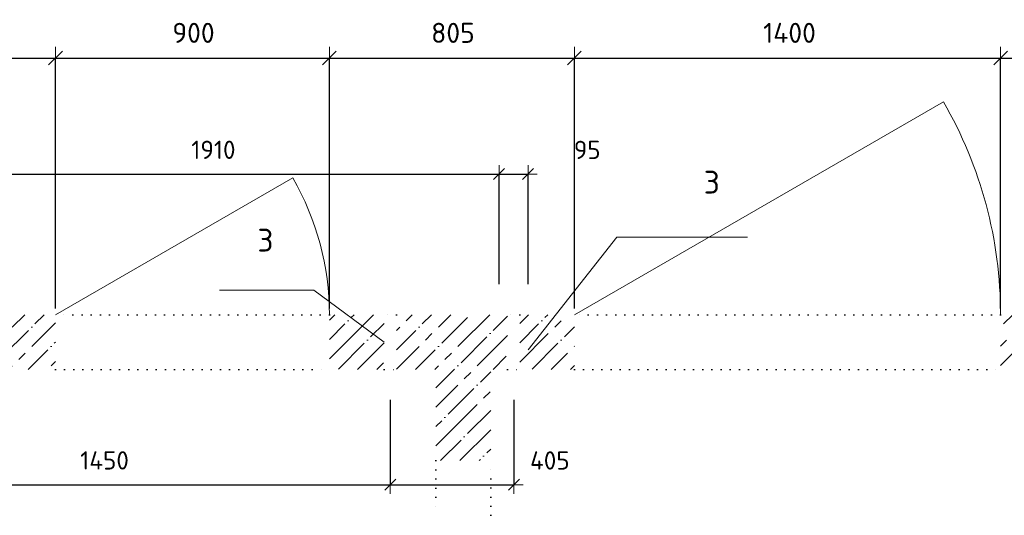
# Model space of a CAD drawing. Header units: millimetres. Extents: x -2287 to 75872, y 45740 to 74858.
# Tile 6 of 24: x 8732 to 11967, y 57410 to 59040. Entities that reach past the tile are written whole.
import ezdxf

# ---------------------------------------------------------------- set-up
doc = ezdxf.new("R2010")
doc.units = ezdxf.units.MM
doc.header["$PDMODE"] = 65
doc.linetypes.add('______5', pattern=[330, 240, -30, 30, -30])
doc.linetypes.add('______9', pattern=[30, 0, -30])
for name, color, linetype, lineweight in [('Standard', 7, 'Continuous', 25), ('Размерная линия_ общее', 7, 'Continuous', 13), ('Размерная линия_ общее_1', 7, 'Continuous', 13), ('Стена_ общее', 7, 'Continuous', 35)]:
    doc.layers.add(name, color=color, linetype=linetype, lineweight=lineweight)
doc.layers.add('Осевая линия_ общее', color=7, linetype='______5', lineweight=13, true_color=0xa0a0a0)
doc.styles.add('ISOCPEUR', font='ISOCPEUR')
doc.dimstyles.new('DIMSTYLE_14', dxfattribs={"dimtxt": 60, "dimasz": 60, "dimexe": 0, "dimexo": 0, "dimgap": 30, "dimtad": 2, "dimdec": 0, "dimrnd": 5, "dimzin": 12, "dimdsep": 46, "dimtxsty": 'ISOCPEUR', "dimblk1": 'ALL_ML_STRICH', "dimblk2": 'ALL_ML_STRICH', "dimsah": 1, "dimcen": 0, "dimclrd": 7, "dimclre": 256, "dimclrt": 7, "dimadec": 0, "dimazin": 0, "dimtfac": 1, "dimtdec": 0, "dimtix": 1, "dimtmove": 2, "dimatfit": 3, "dimfxl": 0, "dimtvp": 1.2, "dimtzin": 0, "dimlwd": 0, "dimlwe": -3, "dimarcsym": 0})
doc.dimstyles.new('DIMSTYLE_5', dxfattribs={"dimtxt": 60, "dimasz": 60, "dimexe": 0, "dimexo": 0, "dimgap": 30, "dimtad": 2, "dimdec": 0, "dimrnd": 5, "dimzin": 12, "dimdsep": 46, "dimtxsty": 'ISOCPEUR', "dimblk1": 'ALL_ML_STRICH', "dimblk2": 'ALL_ML_STRICH', "dimsah": 1, "dimcen": 0, "dimclrd": 7, "dimclre": 256, "dimclrt": 7, "dimadec": 0, "dimazin": 0, "dimtfac": 1, "dimtdec": 0, "dimtix": 1, "dimtmove": 2, "dimatfit": 3, "dimfxl": 0, "dimtzin": 0, "dimlwd": 0, "dimlwe": -3, "dimarcsym": 0})
doc.dimstyles.new('DIMSTYLE_7', dxfattribs={"dimtxt": 66, "dimasz": 75, "dimexe": 0, "dimexo": 0, "dimgap": 33, "dimtad": 2, "dimdec": 0, "dimrnd": 5, "dimzin": 12, "dimdsep": 46, "dimtxsty": 'ISOCPEUR', "dimblk1": 'ALL_ML_STRICH', "dimblk2": 'ALL_ML_STRICH', "dimsah": 1, "dimcen": 0, "dimclrd": 7, "dimclre": 256, "dimclrt": 7, "dimadec": 0, "dimazin": 0, "dimtfac": 1, "dimtdec": 0, "dimtix": 1, "dimtmove": 2, "dimatfit": 3, "dimfxl": 0, "dimtzin": 0, "dimlwd": 0, "dimlwe": -3, "dimarcsym": 0})
doc.dimstyles.new('DIMSTYLE_9', dxfattribs={"dimtxt": 66, "dimasz": 75, "dimexe": 0, "dimexo": 0, "dimgap": 33, "dimtad": 0, "dimdec": 0, "dimrnd": 5, "dimzin": 12, "dimdsep": 46, "dimtxsty": 'ISOCPEUR', "dimblk1": 'ALL_ML_STRICH', "dimblk2": 'ALL_ML_STRICH', "dimsah": 1, "dimcen": 0, "dimclrd": 7, "dimclre": 256, "dimclrt": 7, "dimadec": 0, "dimazin": 0, "dimtfac": 1, "dimtdec": 0, "dimtix": 1, "dimtmove": 2, "dimatfit": 3, "dimfxl": 0, "dimtzin": 0, "dimlwd": 0, "dimlwe": -3, "dimarcsym": 0})
pattern_1 = [(45, (0, 0), (-63.63961, 63.63961), [120, -15, 0, -15]), (45, (-31.82, 31.82), (-63.63961, 63.63961), [240, -30, 30, -30])]

# ---------------------------------------------------------------- blocks, each defined once
blk = doc.blocks.new('ALL_ML_STRICH')
at = {"color": 0, "linetype": 'ByBlock', "lineweight": -2}
for p, q in [((0, -0.5), (0, 0.5)), ((-1, 0), (0.5, 0)), ((-0.3, -0.3), (0.3, 0.3))]:
    blk.add_line(p, q, dxfattribs=at)
blk = doc.blocks.new('*D117')
at = {"layer": 'DEFPOINTS', "color": 7, "linetype": 'Continuous', "lineweight": 13, "transparency": 33554687}
for p in [(8500, 57890), (9950, 57890), (8500, 57510.7)]:
    blk.add_point(p, dxfattribs=at)
at = {"layer": 'Размерная линия_ общее_1', "color": 253, "linetype": 'Continuous', "lineweight": -2, "true_color": 0xa0a0a0, "transparency": 33554687}
for p, q in [((8500, 57790), (8500, 57510.7)), ((9950, 57790), (9950, 57510.7))]:
    blk.add_line(p, q, dxfattribs=at)
at = {"layer": 'Размерная линия_ общее_1', "color": 7, "linetype": 'Continuous', "lineweight": -2, "transparency": 33554687}
blk.add_line((8500, 57510.7), (9950, 57510.7), dxfattribs=at)
at = {"layer": 'Размерная линия_ общее_1', "color": 7, "linetype": 'Continuous', "lineweight": 13, "transparency": 33554687, "xscale": 60, "yscale": 60, "zscale": 60, "rotation": 180}
blk.add_blockref('ALL_ML_STRICH', (8500, 57510.7), dxfattribs=at)
at = {"layer": 'Размерная линия_ общее_1', "color": 7, "linetype": 'Continuous', "lineweight": 13, "transparency": 33554687, "xscale": 60, "yscale": 60, "zscale": 60}
blk.add_blockref('ALL_ML_STRICH', (9950, 57510.7), dxfattribs=at)
at = {"layer": 'Размерная линия_ общее_1', "color": 7, "linetype": 'Continuous', "lineweight": 13, "transparency": 33554687, "insert": (9011, 57590.7), "char_height": 60, "width": 240, "attachment_point": 5, "style": 'ISOCPEUR'}
blk.add_mtext('\\A1;{1450}', dxfattribs=at)
blk = doc.blocks.new('*D118')
at = {"layer": 'DEFPOINTS', "color": 7, "linetype": 'Continuous', "lineweight": 13, "transparency": 33554687}
for p in [(9950, 57890), (10356.3, 57890), (9950, 57510.7)]:
    blk.add_point(p, dxfattribs=at)
at = {"layer": 'Размерная линия_ общее_1', "color": 253, "linetype": 'Continuous', "lineweight": -2, "true_color": 0xa0a0a0, "transparency": 33554687}
for p, q in [((9950, 57790), (9950, 57510.7)), ((10356.3, 57790), (10356.3, 57510.7))]:
    blk.add_line(p, q, dxfattribs=at)
at = {"layer": 'Размерная линия_ общее_1', "color": 7, "linetype": 'Continuous', "lineweight": -2, "transparency": 33554687}
blk.add_line((9950, 57510.7), (10356.3, 57510.7), dxfattribs=at)
at = {"layer": 'Размерная линия_ общее_1', "color": 7, "linetype": 'Continuous', "lineweight": 13, "transparency": 33554687, "xscale": 60, "yscale": 60, "zscale": 60, "rotation": 180}
blk.add_blockref('ALL_ML_STRICH', (9950, 57510.7), dxfattribs=at)
at = {"layer": 'Размерная линия_ общее_1', "color": 7, "linetype": 'Continuous', "lineweight": 13, "transparency": 33554687, "xscale": 60, "yscale": 60, "zscale": 60}
blk.add_blockref('ALL_ML_STRICH', (10356.3, 57510.7), dxfattribs=at)
at = {"layer": 'Размерная линия_ общее_1', "color": 7, "linetype": 'Continuous', "lineweight": 13, "transparency": 33554687, "insert": (10474.1, 57590.5), "char_height": 60, "width": 180, "attachment_point": 5, "style": 'ISOCPEUR'}
blk.add_mtext('\\A1;{405}', dxfattribs=at)
blk = doc.blocks.new('*D133')
at = {"layer": 'DEFPOINTS', "color": 7, "linetype": 'Continuous', "lineweight": 13, "transparency": 33554687}
for p in [(8400, 58914), (8850, 58070), (8400, 58020)]:
    blk.add_point(p, dxfattribs=at)
at = {"layer": 'Размерная линия_ общее', "color": 253, "linetype": 'Continuous', "lineweight": -2, "true_color": 0xa0a0a0, "transparency": 33554687}
for p, q in [((8400, 58040), (8400, 58914)), ((8850, 58090), (8850, 58914))]:
    blk.add_line(p, q, dxfattribs=at)
at = {"layer": 'Размерная линия_ общее', "color": 7, "linetype": 'Continuous', "lineweight": -2, "transparency": 33554687}
blk.add_line((8400, 58914), (8850, 58914), dxfattribs=at)
at = {"layer": 'Размерная линия_ общее', "color": 7, "linetype": 'Continuous', "lineweight": 13, "transparency": 33554687, "xscale": 75, "yscale": 75, "zscale": 75, "rotation": 180}
blk.add_blockref('ALL_ML_STRICH', (8400, 58914), dxfattribs=at)
at = {"layer": 'Размерная линия_ общее', "color": 7, "linetype": 'Continuous', "lineweight": 13, "transparency": 33554687, "xscale": 75, "yscale": 75, "zscale": 75}
blk.add_blockref('ALL_ML_STRICH', (8850, 58914), dxfattribs=at)
at = {"layer": 'Размерная линия_ общее', "color": 7, "linetype": 'Continuous', "lineweight": 13, "transparency": 33554687, "insert": (8040.4, 58612), "char_height": 66, "width": 198, "attachment_point": 5, "style": 'ISOCPEUR'}
blk.add_mtext('\\A1;{450}', dxfattribs=at)
blk = doc.blocks.new('*D134')
at = {"layer": 'DEFPOINTS', "color": 7, "linetype": 'Continuous', "lineweight": 13, "transparency": 33554687}
for p in [(8850, 58914), (8850, 58070), (9750, 58070)]:
    blk.add_point(p, dxfattribs=at)
at = {"layer": 'Размерная линия_ общее', "color": 253, "linetype": 'Continuous', "lineweight": -2, "true_color": 0xa0a0a0, "transparency": 33554687}
for p, q in [((8850, 58090), (8850, 58914)), ((9750, 58090), (9750, 58914))]:
    blk.add_line(p, q, dxfattribs=at)
at = {"layer": 'Размерная линия_ общее', "color": 7, "linetype": 'Continuous', "lineweight": -2, "transparency": 33554687}
blk.add_line((8850, 58914), (9750, 58914), dxfattribs=at)
at = {"layer": 'Размерная линия_ общее', "color": 7, "linetype": 'Continuous', "lineweight": 13, "transparency": 33554687, "xscale": 75, "yscale": 75, "zscale": 75, "rotation": 180}
blk.add_blockref('ALL_ML_STRICH', (8850, 58914), dxfattribs=at)
at = {"layer": 'Размерная линия_ общее', "color": 7, "linetype": 'Continuous', "lineweight": 13, "transparency": 33554687, "xscale": 75, "yscale": 75, "zscale": 75}
blk.add_blockref('ALL_ML_STRICH', (9750, 58914), dxfattribs=at)
at = {"layer": 'Размерная линия_ общее', "color": 7, "linetype": 'Continuous', "lineweight": 13, "transparency": 33554687, "insert": (9303.3, 58997), "char_height": 66, "width": 198, "attachment_point": 5, "style": 'ISOCPEUR'}
blk.add_mtext('\\A1;{900}', dxfattribs=at)
blk = doc.blocks.new('*D135')
at = {"layer": 'DEFPOINTS', "color": 7, "linetype": 'Continuous', "lineweight": 13, "transparency": 33554687}
for p in [(9750, 58914), (9750, 58070), (10555, 58070)]:
    blk.add_point(p, dxfattribs=at)
at = {"layer": 'Размерная линия_ общее', "color": 253, "linetype": 'Continuous', "lineweight": -2, "true_color": 0xa0a0a0, "transparency": 33554687}
for p, q in [((9750, 58090), (9750, 58914)), ((10555, 58090), (10555, 58914))]:
    blk.add_line(p, q, dxfattribs=at)
at = {"layer": 'Размерная линия_ общее', "color": 7, "linetype": 'Continuous', "lineweight": -2, "transparency": 33554687}
blk.add_line((9750, 58914), (10555, 58914), dxfattribs=at)
at = {"layer": 'Размерная линия_ общее', "color": 7, "linetype": 'Continuous', "lineweight": 13, "transparency": 33554687, "xscale": 75, "yscale": 75, "zscale": 75, "rotation": 180}
blk.add_blockref('ALL_ML_STRICH', (9750, 58914), dxfattribs=at)
at = {"layer": 'Размерная линия_ общее', "color": 7, "linetype": 'Continuous', "lineweight": 13, "transparency": 33554687, "xscale": 75, "yscale": 75, "zscale": 75}
blk.add_blockref('ALL_ML_STRICH', (10555, 58914), dxfattribs=at)
at = {"layer": 'Размерная линия_ общее', "color": 7, "linetype": 'Continuous', "lineweight": 13, "transparency": 33554687, "insert": (10155.8, 58997), "char_height": 66, "width": 198, "attachment_point": 5, "style": 'ISOCPEUR'}
blk.add_mtext('\\A1;{805}', dxfattribs=at)
blk = doc.blocks.new('*D136')
at = {"layer": 'DEFPOINTS', "color": 7, "linetype": 'Continuous', "lineweight": 13, "transparency": 33554687}
for p in [(10555, 58914), (10555, 58070), (11955, 58070)]:
    blk.add_point(p, dxfattribs=at)
at = {"layer": 'Размерная линия_ общее', "color": 253, "linetype": 'Continuous', "lineweight": -2, "true_color": 0xa0a0a0, "transparency": 33554687}
for p, q in [((10555, 58090), (10555, 58914)), ((11955, 58090), (11955, 58914))]:
    blk.add_line(p, q, dxfattribs=at)
at = {"layer": 'Размерная линия_ общее', "color": 7, "linetype": 'Continuous', "lineweight": -2, "transparency": 33554687}
blk.add_line((10555, 58914), (11955, 58914), dxfattribs=at)
at = {"layer": 'Размерная линия_ общее', "color": 7, "linetype": 'Continuous', "lineweight": 13, "transparency": 33554687, "xscale": 75, "yscale": 75, "zscale": 75, "rotation": 180}
blk.add_blockref('ALL_ML_STRICH', (10555, 58914), dxfattribs=at)
at = {"layer": 'Размерная линия_ общее', "color": 7, "linetype": 'Continuous', "lineweight": 13, "transparency": 33554687, "xscale": 75, "yscale": 75, "zscale": 75}
blk.add_blockref('ALL_ML_STRICH', (11955, 58914), dxfattribs=at)
at = {"layer": 'Размерная линия_ общее', "color": 7, "linetype": 'Continuous', "lineweight": 13, "transparency": 33554687, "insert": (11261.6, 58997), "char_height": 66, "width": 264, "attachment_point": 5, "style": 'ISOCPEUR'}
blk.add_mtext('\\A1;{1400}', dxfattribs=at)
blk = doc.blocks.new('*D137')
at = {"layer": 'DEFPOINTS', "color": 7, "linetype": 'Continuous', "lineweight": 13, "transparency": 33554687}
for p in [(11955, 58914), (11955, 58070), (13120, 58070)]:
    blk.add_point(p, dxfattribs=at)
at = {"layer": 'Размерная линия_ общее', "color": 253, "linetype": 'Continuous', "lineweight": -2, "true_color": 0xa0a0a0, "transparency": 33554687}
for p, q in [((11955, 58090), (11955, 58914)), ((13120, 58090), (13120, 58914))]:
    blk.add_line(p, q, dxfattribs=at)
at = {"layer": 'Размерная линия_ общее', "color": 7, "linetype": 'Continuous', "lineweight": -2, "transparency": 33554687}
blk.add_line((11955, 58914), (13120, 58914), dxfattribs=at)
at = {"layer": 'Размерная линия_ общее', "color": 7, "linetype": 'Continuous', "lineweight": 13, "transparency": 33554687, "xscale": 75, "yscale": 75, "zscale": 75, "rotation": 180}
blk.add_blockref('ALL_ML_STRICH', (11955, 58914), dxfattribs=at)
at = {"layer": 'Размерная линия_ общее', "color": 7, "linetype": 'Continuous', "lineweight": 13, "transparency": 33554687, "xscale": 75, "yscale": 75, "zscale": 75}
blk.add_blockref('ALL_ML_STRICH', (13120, 58914), dxfattribs=at)
at = {"layer": 'Размерная линия_ общее', "color": 7, "linetype": 'Continuous', "lineweight": 13, "transparency": 33554687, "insert": (12554, 58997), "char_height": 66, "width": 264, "attachment_point": 5, "style": 'ISOCPEUR'}
blk.add_mtext('\\A1;{1165}', dxfattribs=at)
blk = doc.blocks.new('*D146')
at = {"layer": 'DEFPOINTS', "color": 7, "linetype": 'Continuous', "lineweight": 13, "transparency": 33554687}
for p in [(8400, 58532.3), (8400, 58070), (10307.5, 58070)]:
    blk.add_point(p, dxfattribs=at)
at = {"layer": 'Размерная линия_ общее_1', "color": 253, "linetype": 'Continuous', "lineweight": -2, "true_color": 0xa0a0a0, "transparency": 33554687}
for p, q in [((8400, 58170), (8400, 58532.3)), ((10307.5, 58170), (10307.5, 58532.3))]:
    blk.add_line(p, q, dxfattribs=at)
at = {"layer": 'Размерная линия_ общее_1', "color": 7, "linetype": 'Continuous', "lineweight": -2, "transparency": 33554687}
blk.add_line((8400, 58532.3), (10307.5, 58532.3), dxfattribs=at)
at = {"layer": 'Размерная линия_ общее_1', "color": 7, "linetype": 'Continuous', "lineweight": 13, "transparency": 33554687, "xscale": 60, "yscale": 60, "zscale": 60, "rotation": 180}
blk.add_blockref('ALL_ML_STRICH', (8400, 58532.3), dxfattribs=at)
at = {"layer": 'Размерная линия_ общее_1', "color": 7, "linetype": 'Continuous', "lineweight": 13, "transparency": 33554687, "xscale": 60, "yscale": 60, "zscale": 60}
blk.add_blockref('ALL_ML_STRICH', (10307.5, 58532.3), dxfattribs=at)
at = {"layer": 'Размерная линия_ общее_1', "color": 7, "linetype": 'Continuous', "lineweight": 13, "transparency": 33554687, "insert": (9368.7, 58612.3), "char_height": 60, "width": 240, "attachment_point": 5, "style": 'ISOCPEUR'}
blk.add_mtext('\\A1;{1910}', dxfattribs=at)
blk = doc.blocks.new('*D147')
at = {"layer": 'DEFPOINTS', "color": 7, "linetype": 'Continuous', "lineweight": 13, "transparency": 33554687}
for p in [(10307.5, 58532.3), (10307.5, 58070), (10402.5, 58070)]:
    blk.add_point(p, dxfattribs=at)
at = {"layer": 'Размерная линия_ общее_1', "color": 253, "linetype": 'Continuous', "lineweight": -2, "true_color": 0xa0a0a0, "transparency": 33554687}
for p, q in [((10307.5, 58170), (10307.5, 58532.3)), ((10402.5, 58170), (10402.5, 58532.3))]:
    blk.add_line(p, q, dxfattribs=at)
at = {"layer": 'Размерная линия_ общее_1', "color": 7, "linetype": 'Continuous', "lineweight": -2, "transparency": 33554687}
blk.add_line((10307.5, 58532.3), (10402.5, 58532.3), dxfattribs=at)
at = {"layer": 'Размерная линия_ общее_1', "color": 7, "linetype": 'Continuous', "lineweight": 13, "transparency": 33554687, "xscale": 60, "yscale": 60, "zscale": 60, "rotation": 180}
blk.add_blockref('ALL_ML_STRICH', (10307.5, 58532.3), dxfattribs=at)
at = {"layer": 'Размерная линия_ общее_1', "color": 7, "linetype": 'Continuous', "lineweight": 13, "transparency": 33554687, "xscale": 60, "yscale": 60, "zscale": 60}
blk.add_blockref('ALL_ML_STRICH', (10402.5, 58532.3), dxfattribs=at)
at = {"layer": 'Размерная линия_ общее_1', "color": 7, "linetype": 'Continuous', "lineweight": 13, "transparency": 33554687, "insert": (10596.9, 58612.1), "char_height": 60, "width": 120, "attachment_point": 5, "style": 'ISOCPEUR'}
blk.add_mtext('\\A1;{95}', dxfattribs=at)

msp = doc.modelspace()

# ---------------------------------------------------------------- hatches: boundary and pattern name
at = {"layer": 'Стена_ общее', "linetype": 'Continuous', "lineweight": 18, "transparency": 33554687}
h = msp.add_hatch(dxfattribs=at)
h.set_pattern_fill('__________539', scale=30, style=0, pattern_type=2)
h.set_pattern_definition(pattern_1)
h.paths.add_polyline_path([(8500, 58070), (8500, 57890), (8850, 57890), (8850, 58070)], flags=0)
h = msp.add_hatch(dxfattribs=at)
h.set_pattern_fill('__________539', scale=30, style=0, pattern_type=2)
h.set_pattern_definition(pattern_1)
h.paths.add_polyline_path([(9929.8, 57890), (9929.8, 58070), (9750, 58070), (9750, 57890)], flags=0)
h = msp.add_hatch(dxfattribs=at)
h.set_pattern_fill('__________539', scale=30, style=0, pattern_type=2)
h.set_pattern_definition(pattern_1)
h.paths.add_polyline_path([(9969.8, 58070), (9969.8, 57890), (10100, 57890), (10280, 57890), (10335, 57890), (10335, 58070)], flags=0)
h = msp.add_hatch(dxfattribs=at)
h.set_pattern_fill('__________539', scale=30, style=0, pattern_type=2)
h.set_pattern_definition(pattern_1)
h.paths.add_polyline_path([(10555, 57890), (10555, 58070), (10375, 58070), (10375, 57890)], flags=0)
h = msp.add_hatch(dxfattribs=at)
h.set_pattern_fill('__________539', scale=30, style=0, pattern_type=2)
h.set_pattern_definition(pattern_1)
h.paths.add_polyline_path([(13120, 58070), (11955, 58070), (11955, 57890), (12940, 57890), (13120, 57890)], flags=0)
h = msp.add_hatch(dxfattribs=at)
h.set_pattern_fill('__________539', scale=30, style=0, pattern_type=2)
h.set_pattern_definition(pattern_1)
h.paths.add_polyline_path([(10100, 57890), (10100, 57590), (10280, 57590), (10280, 57890)], flags=0)

# ---------------------------------------------------------------- linework, layer by layer
at = {"layer": 'Осевая линия_ общее', "color": 7, "linetype": 'Continuous', "lineweight": 13, "transparency": 33554687}
for points in [[(10402.5, 57954), (10694, 58324.4), (11124, 58324.4)], [(9929.8, 57980), (9698.3, 58150.2), (9388.3, 58150.2)]]:
    msp.add_lwpolyline(points, dxfattribs=at)
at = {"layer": 'Стена_ общее', "color": 7, "linetype": 'Continuous', "lineweight": 13, "transparency": 33554687}
for p, q in [((10555, 58070), (11767.4, 58770)), ((8850, 58070), (9629.4, 58520))]:
    msp.add_line(p, q, dxfattribs=at)
at = {"layer": 'Стена_ общее', "color": 7, "linetype": '______9', "lineweight": -3, "transparency": 33554687}
for p, q in [((9750, 58070), (8850, 58070)), ((9750, 58070), (8850, 58070)), ((9969.8, 58070), (9929.8, 58070)), ((9969.8, 58070), (9929.8, 58070)), ((10375, 58070), (10335, 58070)), ((10375, 58070), (10335, 58070)), ((11955, 58070), (10555, 58070)), ((11955, 58070), (10555, 58070)), ((8850, 57890), (9750, 57890)), ((8850, 57890), (9750, 57890)), ((9929.8, 57890), (9969.8, 57890)), ((9929.8, 57890), (9969.8, 57890)), ((10335, 57890), (10375, 57890)), ((10335, 57890), (10375, 57890)), ((10555, 57890), (11955, 57890)), ((10555, 57890), (11955, 57890)), ((10100, 57590), (10100, 57410)), ((10100, 57590), (10100, 57410)), ((10280, 57410), (10280, 57590)), ((10280, 57410), (10280, 57590))]:
    msp.add_line(p, q, dxfattribs=at)
at = {"layer": 'Стена_ общее', "color": 7, "linetype": 'Continuous', "lineweight": 13, "transparency": 33554687}
for centre, radius in [((10555, 58070), 1400), ((8850, 58070), 900)]:
    msp.add_arc(centre, radius, 0, 30, dxfattribs=at)

# ---------------------------------------------------------------- texts
at = {"layer": 'Standard', "color": 7, "linetype": 'Continuous', "lineweight": 13, "transparency": 33554687, "char_height": 75, "width": 81.667, "attachment_point": 5, "style": 'ISOCPEUR'}
for insert in [(11006.2, 58505.8), (9539.7, 58315)]:
    msp.add_mtext('\\A1;{\\fISOCPEUR|i0|b0;\\H75.000000;\\W1.000000;\\C7;3}\\P', dxfattribs=dict(at, insert=insert))

# ---------------------------------------------------------------- dimensions: what is measured, and where the dimension line sits
at = {"layer": 'Размерная линия_ общее', "color": 7, "linetype": 'Continuous', "lineweight": 13, "transparency": 33554687}
for base, p1, p2, dimstyle, picture, middle in [((9750, 58914), (8850, 58090), (9750, 58090), 'DIMSTYLE_7', '*D134', (9303.3, 58997)), ((10555, 58914), (9750, 58090), (10555, 58090), 'DIMSTYLE_7', '*D135', (10155.8, 58997)), ((11955, 58914), (10555, 58090), (11955, 58090), 'DIMSTYLE_7', '*D136', (11261.6, 58997)), ((13120, 58914), (11955, 58090), (13120, 58090), 'DIMSTYLE_7', '*D137', (12554, 58997)), ((8850, 58914), (8400, 58040), (8850, 58090), 'DIMSTYLE_9', '*D133', (8040.4, 58612))]:
    dim = msp.add_linear_dim(base=base, p1=p1, p2=p2, dimstyle=dimstyle, override={"dimpost": '<>', "dimclrd": 7, "dimclre": 253, "dimclrt": 7, "dimlwd": 0, "dimlwe": 65533}, dxfattribs=at)
    dim.commit()
    dim.dimension.update_dxf_attribs({"geometry": picture, "text_midpoint": middle, "dimtype": 160})
at = {"layer": 'Размерная линия_ общее_1', "color": 7, "linetype": 'Continuous', "lineweight": 13, "transparency": 33554687}
for base, p1, p2, dimstyle, picture, middle in [((10307.4999878, 58532.2534178), (8399.9999869, 58170.0000089), (10307.4999878, 58170.0000089), 'DIMSTYLE_5', '*D146', (9368.7499873, 58612.2534178)), ((10402.5, 58532.3), (10307.5, 58170), (10402.5, 58170), 'DIMSTYLE_14', '*D147', (10596.9, 58612.1)), ((9950, 57510.7), (8500, 57790), (9950, 57790), 'DIMSTYLE_5', '*D117', (9011, 57590.7)), ((10356.3, 57510.7), (9950, 57790), (10356.3, 57790), 'DIMSTYLE_5', '*D118', (10474.1, 57590.5))]:
    dim = msp.add_linear_dim(base=base, p1=p1, p2=p2, dimstyle=dimstyle, override={"dimpost": '<>', "dimclrd": 7, "dimclre": 253, "dimclrt": 7, "dimlwd": 0, "dimlwe": 65533}, dxfattribs=at)
    dim.commit()
    dim.dimension.update_dxf_attribs({"geometry": picture, "text_midpoint": middle, "dimtype": 160})

doc.saveas('drawing.dxf')
